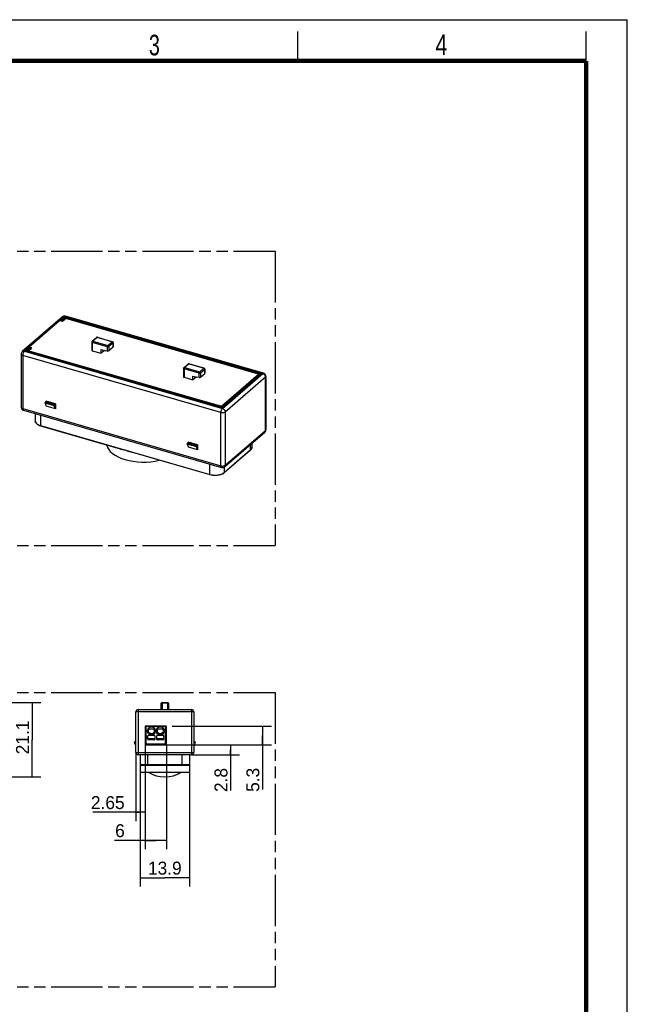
# Model space of a CAD drawing. Header units: millimetres. Extents: x 0 to 210, y 0 to 297.
# Tile 3 of 3: x 107 to 210, y 130 to 297. Entities that reach past the tile are written whole.
import ezdxf
from ezdxf.enums import TextEntityAlignment as Align

# ---------------------------------------------------------------- set-up
doc = ezdxf.new("R2010")
doc.units = ezdxf.units.MM
doc.header["$LTSCALE"] = 19.36
doc.linetypes.add('PHANTOM', pattern=[0.8, 0.45, -0.05, 0.1, -0.05, 0.1, -0.05])
doc.layers.get('0').update_dxf_attribs({"linetype": 'CONTINUOUS'})
doc.layers.add('DEFAULT_3', color=7, linetype='PHANTOM')
doc.layers.add('Z_DIM_2D', color=7, linetype='CONTINUOUS')
doc.styles.add('TEXTSTYLE_2', font='txt', dxfattribs={"width": 0.75})
doc.styles.add('TEXTSTYLE_3', font='tridonic-metric-print-light.otf')
doc.dimstyles.new('DIMSTYLE_1', dxfattribs={"dimtxt": 2.2, "dimasz": 3.5, "dimexe": 1.5, "dimexo": 0, "dimgap": 0.55, "dimtad": 1, "dimlfac": 1.666667, "dimdsep": 46, "dimtxsty": 'TEXTSTYLE_3', "dimcen": 0.09, "dimclrt": 5, "dimazin": 2, "dimtp": 0.1, "dimtm": 0.1, "dimtfac": 1, "dimtofl": 0, "dimtmove": 0, "dimatfit": 3, "dimfxl": 0, "dimtolj": 1, "dimarcsym": 0})
doc.dimstyles.new('DIMSTYLE_2', dxfattribs={"dimtxt": 2.2, "dimasz": 3.5, "dimexe": 1.5, "dimexo": 0, "dimgap": 0.55, "dimtad": 1, "dimdec": 1, "dimlfac": 1.666667, "dimdsep": 46, "dimtxsty": 'TEXTSTYLE_3', "dimcen": 0.09, "dimclrt": 5, "dimadec": 1, "dimazin": 2, "dimtp": 0.1, "dimtm": 0.1, "dimtfac": 1, "dimtdec": 1, "dimtofl": 0, "dimtmove": 0, "dimatfit": 3, "dimfxl": 0, "dimtolj": 1, "dimarcsym": 0})
doc.dimstyles.new('DIMSTYLE_3', dxfattribs={"dimtxt": 2.2, "dimasz": 3.5, "dimexe": 1.5, "dimexo": 0, "dimgap": 0.55, "dimtad": 1, "dimlfac": 1.666667, "dimdsep": 46, "dimtxsty": 'TEXTSTYLE_3', "dimcen": 0.09, "dimclrt": 5, "dimazin": 2, "dimtp": 0.2, "dimtm": 0.2, "dimtfac": 1, "dimtofl": 0, "dimtmove": 0, "dimatfit": 3, "dimfxl": 0, "dimtolj": 1, "dimarcsym": 0})
doc.dimstyles.new('DIMSTYLE_4', dxfattribs={"dimtxt": 2.2, "dimasz": 3.5, "dimexe": 1.5, "dimexo": 0, "dimgap": 0.55, "dimtad": 1, "dimdec": 1, "dimlfac": 1.666667, "dimdsep": 46, "dimtxsty": 'TEXTSTYLE_3', "dimcen": 0.09, "dimclrt": 5, "dimadec": 1, "dimazin": 2, "dimtp": 0.2, "dimtm": 0.2, "dimtfac": 1, "dimtdec": 1, "dimtofl": 0, "dimtmove": 0, "dimatfit": 3, "dimfxl": 0, "dimtolj": 1, "dimarcsym": 0})

# ---------------------------------------------------------------- blocks, each defined once
blk = doc.blocks.new('*D1')
at = {"layer": 'Z_DIM_2D', "color": 2, "linetype": 'Continuous', "transparency": 16777216}
for p, q in [((131.66, 173.79), (144.08, 173.79)), ((142.58, 173.79), (142.58, 172.95)), ((142.58, 172.11), (142.58, 172.95)), ((142.58, 172.95), (142.58, 166.06)), ((135.95, 172.11), (144.08, 172.11))]:
    blk.add_line(p, q, dxfattribs=at)
at = {"layer": 'Z_DIM_2D', "color": 5, "linetype": 'Continuous', "transparency": 16777216, "style": 'TEXTSTYLE_3'}
blk.add_text('2.8', height=2.2, rotation=90, dxfattribs=at).set_placement((142.03, 169.86), align=Align.RIGHT)
blk = doc.blocks.new('_NONE')
blk = doc.blocks.new('*D2')
at = {"layer": 'Z_DIM_2D', "color": 2, "linetype": 'Continuous', "transparency": 16777216}
for p, q in [((132.64, 176.98), (149.5, 176.98)), ((148, 176.98), (148, 175.39)), ((148, 173.79), (148, 175.39)), ((148, 175.39), (148, 166.23)), ((131.66, 173.79), (149.5, 173.79))]:
    blk.add_line(p, q, dxfattribs=at)
at = {"layer": 'Z_DIM_2D', "color": 5, "linetype": 'Continuous', "transparency": 16777216, "style": 'TEXTSTYLE_3'}
blk.add_text('5.3', height=2.2, rotation=90, dxfattribs=at).set_placement((147.45, 169.89), align=Align.RIGHT)
blk = doc.blocks.new('*D3')
at = {"layer": 'Z_DIM_2D', "color": 2, "linetype": 'Continuous', "transparency": 16777216}
for p, q in [((126.47, 172.47), (126.47, 160.83)), ((128.06, 173.79), (128.06, 160.83)), ((127.27, 162.33), (119.17, 162.33)), ((126.47, 162.33), (127.27, 162.33)), ((128.06, 162.33), (127.27, 162.33))]:
    blk.add_line(p, q, dxfattribs=at)
at = {"layer": 'Z_DIM_2D', "color": 5, "linetype": 'Continuous', "transparency": 16777216, "style": 'TEXTSTYLE_3'}
blk.add_text('2.65', height=2.2, dxfattribs=at).set_placement((124.55, 162.88), align=Align.RIGHT)
blk = doc.blocks.new('*D4')
at = {"layer": 'Z_DIM_2D', "color": 2, "linetype": 'Continuous', "transparency": 16777216}
for p, q in [((128.06, 173.79), (128.06, 156.06)), ((131.66, 173.79), (131.66, 156.06)), ((129.86, 157.56), (122.86, 157.56)), ((128.06, 157.56), (129.86, 157.56)), ((131.66, 157.56), (129.86, 157.56))]:
    blk.add_line(p, q, dxfattribs=at)
at = {"layer": 'Z_DIM_2D', "color": 5, "linetype": 'Continuous', "transparency": 16777216, "style": 'TEXTSTYLE_3'}
blk.add_text('6', height=2.2, dxfattribs=at).set_placement((124.58, 158.11), align=Align.RIGHT)
blk = doc.blocks.new('*D5')
at = {"layer": 'Z_DIM_2D', "color": 2, "linetype": 'Continuous', "transparency": 16777216}
for p, q in [((127.22, 170.43), (127.22, 149.7)), ((135.56, 170.43), (135.56, 149.7)), ((127.22, 151.2), (131.39, 151.2)), ((135.56, 151.2), (131.39, 151.2))]:
    blk.add_line(p, q, dxfattribs=at)
at = {"layer": 'Z_DIM_2D', "color": 5, "linetype": 'Continuous', "transparency": 16777216, "style": 'TEXTSTYLE_3'}
blk.add_text('13.9', height=2.2, dxfattribs=at).set_placement((131.39, 151.75), align=Align.CENTER)
blk = doc.blocks.new('*D7')
at = {"layer": 'Z_DIM_2D', "color": 2, "linetype": 'Continuous', "transparency": 16777216}
for p, q in [((91.14, 180.99), (110.34, 180.99)), ((108.84, 180.99), (108.84, 174.66)), ((108.84, 168.34), (108.84, 174.66)), ((83.07, 168.34), (110.34, 168.34))]:
    blk.add_line(p, q, dxfattribs=at)
at = {"layer": 'Z_DIM_2D', "color": 5, "linetype": 'Continuous', "transparency": 16777216, "style": 'TEXTSTYLE_3'}
blk.add_text('21.1', height=2.2, rotation=90, dxfattribs=at).set_placement((108.29, 175.05), align=Align.CENTER)

msp = doc.modelspace()

# ---------------------------------------------------------------- linework, layer by layer
at = {"color": 2, "linetype": 'Continuous'}
for p, q in [((0, 297), (210, 297)), ((210, 0), (210, 297)), ((154, 290), (154, 295)), ((203, 290), (203, 295))]:
    msp.add_line(p, q, dxfattribs=at)
at = {"color": 7, "linetype": 'Continuous'}
for p, q in [((114.0085, 246.5246), (107.1685, 240.601)), ((114.4418, 246.1954), (113.9484, 245.7681)), ((113.9988, 245.7536), (114.4038, 246.1043)), ((114.4886, 246.2524), (114.4825, 246.2902)), ((114.4912, 246.2254), (114.4886, 246.2524)), ((148.1828, 236.9152), (114.5118, 246.6352)), ((147.3453, 236.7823), (114.6096, 246.2323)), ((114.0196, 245.7475), (113.7079, 245.8375)), ((119.0378, 242.3745), (119.7578, 242.998)), ((119.9256, 243.0349), (122.4977, 242.2924)), ((108.6818, 241.2071), (108.1418, 240.7394)), ((108.2477, 240.773), (108.6438, 241.116)), ((108.4879, 241.3169), (108.7996, 241.2269)), ((118.9756, 242.2384), (118.9756, 240.8355)), ((120.5855, 240.3188), (120.5855, 240.9423)), ((120.5855, 240.9423), (121.248, 240.751)), ((121.8836, 240.7677), (122.6036, 241.3912)), ((122.5149, 242.2865), (122.4976, 242.2924)), ((122.6277, 242.1194), (122.6256, 242.1469)), ((122.6277, 242.1195), (122.6277, 241.4326)), ((106.982, 240.1928), (106.982, 231.1515)), ((141.0923, 231.1049), (107.9026, 240.6859)), ((108.0931, 240.6718), (108.0831, 240.6338)), ((119.0656, 240.7575), (120.5855, 240.3188)), ((121.1255, 240.7864), (120.5855, 240.3188)), ((121.6377, 240.7073), (121.248, 240.751)), ((134.5641, 237.7384), (134.5641, 236.3355)), ((134.6263, 237.8745), (135.3463, 238.498)), ((135.514, 238.5349), (138.0861, 237.7924)), ((138.1033, 237.7865), (138.086, 237.7924)), ((138.2162, 237.6194), (138.2141, 237.6469)), ((138.2162, 237.6195), (138.2162, 236.9326)), ((134.6541, 236.2575), (136.174, 235.8188)), ((136.174, 236.4423), (136.8365, 236.251)), ((136.174, 235.8188), (136.174, 236.4423)), ((136.714, 236.2864), (136.174, 235.8188)), ((137.2262, 236.2073), (136.8365, 236.251)), ((137.4721, 236.2677), (138.1921, 236.8912)), ((147.6021, 236.753), (141.0871, 231.1109)), ((147.4513, 236.5643), (141.1513, 231.1084)), ((147.3625, 236.7763), (147.3453, 236.7823)), ((148.5731, 236.3964), (148.5731, 227.3551)), ((106.9997, 231.0141), (107.0393, 230.9093)), ((111.047, 231.8417), (111.047, 231.9135)), ((111.047, 231.8417), (111.227, 231.329)), ((112.6059, 231.3917), (111.047, 231.8417)), ((111.1145, 232.0889), (111.227, 232.1863)), ((112.7859, 231.7363), (111.227, 232.1863)), ((112.7859, 230.879), (111.227, 231.329)), ((112.6059, 231.3917), (112.6059, 231.4635)), ((112.7859, 230.879), (112.6059, 231.3917)), ((112.6734, 231.6389), (112.7859, 231.7363)), ((112.7859, 231.7363), (112.7859, 230.879)), ((141.1135, 231.0849), (141.1272, 231.0634)), ((107.3722, 230.6326), (141.0433, 220.9126)), ((109.3697, 230.056), (109.3697, 228.8254)), ((110.3097, 227.951), (110.1045, 228.0204)), ((123.8285, 224.0485), (110.3097, 227.951)), ((141.5466, 221.0233), (148.3866, 226.9469)), ((148.5644, 227.2589), (148.5731, 227.3551)), ((135.2091, 224.8667), (135.2091, 224.9385)), ((136.768, 224.4167), (135.2091, 224.8667)), ((135.2091, 224.8667), (135.3891, 224.354)), ((135.2766, 225.1139), (135.3891, 225.2113)), ((136.948, 224.7613), (135.3891, 225.2113)), ((136.948, 223.904), (135.3891, 224.354)), ((136.768, 224.4167), (136.768, 224.4885)), ((136.948, 223.904), (136.768, 224.4167)), ((136.8355, 224.6639), (136.948, 224.7613)), ((136.948, 224.7613), (136.948, 223.904)), ((146.1854, 225.0406), (146.1854, 224.381)), ((139.0704, 219.6485), (125.5517, 223.551)), ((145.9062, 223.84), (141.4512, 219.9818)), ((145.9939, 223.9254), (145.9062, 223.84)), ((130.7941, 179.7892), (130.7941, 180.8692)), ((130.9141, 180.9892), (131.8741, 180.9892)), ((131.9941, 180.8692), (131.9941, 179.7892)), ((126.4741, 172.4692), (126.4741, 179.4292)), ((126.8341, 179.7892), (135.9541, 179.7892)), ((136.3141, 179.4292), (136.3141, 172.4692)), ((128.0641, 176.9692), (128.0641, 173.7892)), ((131.6641, 176.9692), (128.0641, 176.9692)), ((128.0945, 176.9683), (128.2141, 174.8952)), ((128.2141, 174.0892), (128.2141, 176.9092)), ((131.5141, 176.9092), (128.2141, 176.9092)), ((128.2441, 176.9092), (128.2441, 176.9692)), ((128.4541, 175.9668), (128.4541, 176.3517)), ((128.6341, 175.9668), (128.6341, 176.3517)), ((128.7347, 176.4892), (129.4936, 176.4892)), ((128.9641, 176.9092), (128.9641, 176.9692)), ((129.5941, 176.3517), (129.5941, 175.9668)), ((129.7441, 176.9092), (129.7441, 176.9692)), ((129.7741, 176.3517), (129.7741, 175.9668)), ((129.9541, 175.9668), (129.9541, 176.3517)), ((130.1341, 175.9668), (130.1341, 176.3517)), ((130.2347, 176.4892), (130.9936, 176.4892)), ((130.4641, 176.9092), (130.4641, 176.9692)), ((131.0941, 176.3517), (131.0941, 175.9668)), ((131.1673, 176.9092), (131.1549, 176.9715)), ((131.2741, 176.3517), (131.2741, 175.9668)), ((131.6334, 176.9715), (131.5141, 176.3752)), ((131.5141, 174.0892), (131.5141, 176.9092)), ((131.5981, 176.7952), (131.5141, 176.7952)), ((131.6641, 173.7892), (131.6641, 176.9692)), ((126.2341, 174.2392), (126.2341, 174.1839)), ((126.4741, 173.6692), (126.2341, 174.1839)), ((126.4741, 174.3292), (126.3241, 174.3292)), ((128.5141, 174.7267), (128.5141, 175.3492)), ((129.6541, 175.4092), (128.5741, 175.4092)), ((129.6541, 174.8092), (128.5741, 174.8092)), ((129.6541, 174.6646), (128.5741, 174.6646)), ((129.7141, 175.3492), (129.7141, 174.7267)), ((130.0141, 174.7267), (130.0141, 175.3492)), ((131.1541, 175.4092), (130.0741, 175.4092)), ((131.1541, 174.8092), (130.0741, 174.8092)), ((131.1541, 174.6646), (130.0741, 174.6646)), ((131.2141, 174.7267), (131.2141, 175.3492)), ((136.4641, 174.3292), (136.3141, 174.3292)), ((136.5541, 174.1839), (136.3141, 173.6692)), ((136.5541, 174.1839), (136.5541, 174.2392)), ((128.0641, 173.7892), (131.6641, 173.7892)), ((128.268, 173.9613), (128.2779, 173.7892)), ((131.3341, 173.9092), (128.3941, 173.9092)), ((135.9541, 172.1092), (126.8341, 172.1092)), ((127.2241, 172.1092), (127.2241, 169.1692)), ((135.5641, 172.1092), (135.5641, 169.1692)), ((127.2244, 169.1692), (135.5639, 169.1692)), ((135.4441, 170.3092), (127.3441, 170.3092))]:
    msp.add_line(p, q, dxfattribs=at)
at = {"color": 9, "linetype": 'Continuous'}
for p, q in [((114.362, 246.584), (107.522, 240.6604)), ((113.7079, 245.8375), (114.4279, 246.4611)), ((114.5596, 246.2152), (114.0196, 245.7475)), ((148.0331, 236.864), (114.362, 246.584)), ((114.4279, 246.4611), (147.7872, 236.8311)), ((114.5118, 246.6352), (114.5117, 246.6352)), ((114.5828, 246.23), (114.5596, 246.2152)), ((147.2954, 236.7652), (114.5596, 246.2152)), ((114.6045, 246.2333), (114.5828, 246.23)), ((119.8756, 243.0178), (119.1556, 242.3943)), ((122.4477, 242.2753), (119.8756, 243.0178)), ((107.7679, 240.6934), (108.4879, 241.3169)), ((108.7996, 241.2269), (108.2596, 240.7592)), ((119.0659, 242.1728), (119.0656, 242.1605)), ((119.0656, 242.1605), (119.0656, 240.7575)), ((121.6377, 241.418), (119.0656, 242.1605)), ((119.0831, 242.2679), (119.0751, 242.2384)), ((119.0935, 242.2973), (119.0831, 242.2679)), ((119.1556, 242.3943), (121.7277, 241.6518)), ((121.6377, 240.7073), (121.6377, 241.418)), ((121.7277, 241.6518), (122.4477, 242.2753)), ((122.6036, 242.0745), (121.8836, 241.4509)), ((121.8836, 241.4509), (121.8836, 240.7677)), ((122.4795, 242.2629), (122.4477, 242.2753)), ((122.4976, 242.2924), (122.4976, 242.2924)), ((122.5921, 242.1365), (122.5872, 242.1489)), ((122.6036, 241.3912), (122.6036, 242.0745)), ((122.6277, 242.1195), (122.6277, 242.1194)), ((106.982, 240.1927), (106.982, 240.1928)), ((107.1685, 240.601), (107.1686, 240.601)), ((107.252, 239.9589), (107.252, 230.9176)), ((140.9231, 230.2389), (107.252, 239.9589)), ((107.522, 240.6604), (141.1931, 230.9404)), ((141.1272, 231.0634), (107.7679, 240.6934)), ((108.1871, 240.6329), (108.1791, 240.6034)), ((108.1975, 240.6622), (108.1871, 240.6329)), ((108.2596, 240.7592), (140.9954, 231.3092)), ((134.6544, 237.6728), (134.6541, 237.6605)), ((137.2262, 236.918), (134.6541, 237.6605)), ((134.6541, 237.6605), (134.6541, 236.2575)), ((134.6716, 237.7679), (134.6636, 237.7384)), ((134.6819, 237.7973), (134.6716, 237.7679)), ((135.4641, 238.5178), (134.7441, 237.8943)), ((134.7441, 237.8943), (137.3162, 237.1518)), ((138.0362, 237.7753), (135.4641, 238.5178)), ((137.3162, 237.1518), (138.0362, 237.7753)), ((138.1921, 237.5745), (137.4721, 236.9509)), ((138.068, 237.7629), (138.0362, 237.7753)), ((138.086, 237.7924), (138.0861, 237.7924)), ((138.1806, 237.6365), (138.1756, 237.6489)), ((138.1921, 236.8912), (138.1921, 237.5745)), ((138.2162, 237.6195), (138.2162, 237.6194)), ((137.2262, 236.2073), (137.2262, 236.918)), ((137.4721, 236.9509), (137.4721, 236.2677)), ((140.9954, 231.3092), (147.2954, 236.7652)), ((147.7872, 236.8311), (141.1272, 231.0634)), ((141.1931, 230.9404), (148.0331, 236.864)), ((148.5007, 236.2614), (141.6607, 230.3378)), ((147.2954, 236.7652), (147.3185, 236.78)), ((147.3272, 236.7528), (147.2954, 236.7652)), ((147.3453, 236.7823), (147.3453, 236.7823)), ((147.4398, 236.6264), (147.4348, 236.6388)), ((147.4433, 236.6156), (147.4398, 236.6264)), ((147.491, 236.6568), (147.4653, 236.6642)), ((148.5007, 227.2201), (148.5007, 236.2614)), ((148.5731, 236.3964), (148.5731, 236.3963)), ((107.252, 230.9176), (140.9231, 221.1976)), ((112.6059, 231.4635), (111.047, 231.9135)), ((111.1145, 232.0889), (112.6734, 231.6389)), ((110.2697, 229.7962), (110.2697, 228.046)), ((140.9231, 221.1976), (140.9231, 230.2389)), ((141.6607, 230.3378), (141.6607, 221.2965)), ((109.3697, 228.8254), (109.3795, 228.7313)), ((110.2697, 228.046), (139.0304, 219.7435)), ((141.6607, 221.2965), (148.5007, 227.2201)), ((136.768, 224.4885), (135.2091, 224.9385)), ((135.2766, 225.1139), (136.8355, 224.6639)), ((145.9442, 223.931), (145.9442, 224.8317)), ((141.4892, 220.0729), (145.9442, 223.931)), ((139.0304, 219.7435), (139.0304, 221.4937)), ((141.4892, 220.9806), (141.4892, 220.0729)), ((141.3292, 219.9565), (141.4892, 220.0729)), ((131.9941, 180.8692), (130.7941, 180.8692)), ((130.9141, 180.9892), (130.9141, 179.7892)), ((131.8741, 179.7892), (131.8741, 180.9892)), ((136.3141, 179.4292), (126.4741, 179.4292)), ((126.8341, 179.7892), (126.8341, 172.1092)), ((135.9541, 172.1092), (135.9541, 179.7892)), ((128.6341, 176.3517), (128.4541, 176.3517)), ((128.4541, 175.9668), (128.6341, 175.9668)), ((128.5541, 176.5753), (128.6741, 176.4412)), ((128.6741, 175.8773), (128.5541, 175.7431)), ((129.5541, 176.4412), (129.6741, 176.5753)), ((129.6741, 175.7431), (129.5541, 175.8773)), ((129.7741, 176.3517), (129.5941, 176.3517)), ((129.5941, 175.9668), (129.7741, 175.9668)), ((130.1341, 176.3517), (129.9541, 176.3517)), ((129.9541, 175.9668), (130.1341, 175.9668)), ((130.0541, 176.5753), (130.1741, 176.4412)), ((130.1741, 175.8773), (130.0541, 175.7431)), ((131.0541, 176.4412), (131.1741, 176.5753)), ((131.1741, 175.7431), (131.0541, 175.8773)), ((131.2741, 176.3517), (131.0941, 176.3517)), ((131.0941, 175.9668), (131.2741, 175.9668)), ((128.5741, 174.8092), (128.5741, 174.6646)), ((129.6541, 174.6646), (129.6541, 174.8092)), ((130.0741, 174.8092), (130.0741, 174.6646)), ((131.1541, 174.6646), (131.1541, 174.8092)), ((126.4741, 172.4692), (136.3141, 172.4692)), ((128.4241, 172.1092), (128.4241, 170.3092)), ((134.3641, 170.3092), (134.3641, 172.1092)), ((127.2241, 170.4292), (135.5641, 170.4292))]:
    msp.add_line(p, q, dxfattribs=at)
at = {"color": 7, "linetype": 'Continuous', "const_width": 0.7}
for points in [[(7, 290), (203, 290)], [(203, 7), (203, 290)]]:
    msp.add_lwpolyline(points, dxfattribs=at)
at = {"color": 7, "linetype": 'Continuous'}
for points in [[(114.2853, 246.6509), (114.175, 246.623), (114.0726, 246.5723), (114.0083, 246.5245)], [(114.5118, 246.6352), (114.3987, 246.6551), (114.2853, 246.6509)], [(114.4825, 246.2902), (114.4745, 246.3283), (114.4647, 246.3657), (114.4534, 246.4011), (114.4415, 246.4333), (114.4279, 246.4611)], [(114.4884, 246.2246), (114.4477, 246.2003), (114.4419, 246.1954)], [(114.6095, 246.2323), (114.5813, 246.238), (114.534, 246.2375), (114.4884, 246.2246)], [(119.8044, 243.0273), (119.7637, 243.0029), (119.7579, 242.9981)], [(119.9255, 243.0349), (119.8973, 243.0406), (119.85, 243.0401), (119.8044, 243.0273)], [(108.5661, 241.2733), (108.5297, 241.2987), (108.4879, 241.3169)], [(108.6351, 241.1666), (108.6227, 241.2003), (108.598, 241.2393), (108.5661, 241.2733)], [(108.7996, 241.2269), (108.7578, 241.2329), (108.7214, 241.2284), (108.6896, 241.2129), (108.6818, 241.2068)], [(118.9891, 242.3068), (118.9771, 242.2611), (118.9756, 242.2384)], [(119.0379, 242.3745), (119.0126, 242.3477), (118.9891, 242.3068)], [(122.5885, 242.2316), (122.5553, 242.2638), (122.5149, 242.2865)], [(122.6256, 242.1469), (122.6126, 242.1917), (122.5885, 242.2316)], [(107.1686, 240.601), (107.1496, 240.5838), (107.0763, 240.4977), (107.0224, 240.3978), (106.9906, 240.2889), (106.982, 240.1927)], [(107.9044, 240.6854), (107.8633, 240.6939), (107.8172, 240.697), (107.7679, 240.6934)], [(108.1419, 240.7395), (108.1166, 240.7126), (108.0931, 240.6718)], [(118.9756, 240.8354), (118.982, 240.8122), (118.9996, 240.7906), (119.0273, 240.7726), (119.0656, 240.7575)], [(134.5776, 237.8068), (134.5655, 237.7611), (134.5641, 237.7384)], [(134.6263, 237.8745), (134.601, 237.8477), (134.5776, 237.8068)], [(135.3929, 238.5273), (135.3521, 238.5029), (135.3463, 238.4981)], [(135.514, 238.5349), (135.4857, 238.5406), (135.4385, 238.5401), (135.3929, 238.5273)], [(138.177, 237.7316), (138.1437, 237.7638), (138.1033, 237.7865)], [(138.2141, 237.6469), (138.2011, 237.6917), (138.177, 237.7316)], [(134.5641, 236.3354), (134.5704, 236.3122), (134.588, 236.2906), (134.6158, 236.2726), (134.6541, 236.2575)], [(147.4362, 236.7214), (147.4029, 236.7537), (147.3625, 236.7763)], [(147.4722, 236.6405), (147.4603, 236.6816), (147.4362, 236.7214)], [(147.6014, 236.7524), (147.6131, 236.762), (147.6497, 236.786), (147.6917, 236.8061), (147.7378, 236.8211), (147.7872, 236.8311)], [(148.5731, 236.3963), (148.5724, 236.4227), (148.5553, 236.5337), (148.5157, 236.6386), (148.4555, 236.7327), (148.3774, 236.8123), (148.2851, 236.874), (148.1828, 236.9152)], [(106.982, 231.1515), (106.9826, 231.1251), (106.9997, 231.0141)], [(107.0393, 230.9093), (107.0995, 230.8151), (107.1776, 230.7355), (107.27, 230.6739), (107.3722, 230.6326)], [(111.1145, 232.0889), (111.0964, 232.0687), (111.0807, 232.0438), (111.0669, 232.0133), (111.0562, 231.9801), (111.0497, 231.9472), (111.047, 231.9135)], [(112.6059, 231.4635), (112.6085, 231.4972), (112.615, 231.5301), (112.6257, 231.5633), (112.6395, 231.5938), (112.6553, 231.6187), (112.6734, 231.6389)], [(141.0906, 231.1054), (141.1016, 231.0989), (141.1135, 231.0849)], [(110.1045, 228.0204), (109.9177, 228.1049), (109.7512, 228.205), (109.6122, 228.3175), (109.5043, 228.4391), (109.4281, 228.5671), (109.3839, 228.6966), (109.3697, 228.8254)], [(148.3865, 226.9468), (148.4054, 226.964), (148.4787, 227.0501)], [(148.4787, 227.0501), (148.5326, 227.15), (148.5644, 227.2589)], [(121.5453, 224.7076), (121.6494, 224.3398), (121.8434, 223.9777), (122.1225, 223.6299), (122.4854, 223.2998), (122.9246, 222.9932), (123.4352, 222.7158), (124.0078, 222.4707), (124.6345, 222.2627), (125.3059, 222.0935), (126.0138, 221.9661), (126.7473, 221.8817), (127.4969, 221.8424), (128.2508, 221.8479), (128.9968, 221.899), (129.7268, 221.9947), (130.4328, 222.1351), (130.4449, 222.1385)], [(135.2766, 225.1139), (135.2586, 225.0937), (135.2428, 225.0688), (135.229, 225.0383), (135.2183, 225.0051), (135.2118, 224.9722), (135.2091, 224.9385)], [(136.768, 224.4885), (136.7706, 224.5222), (136.7771, 224.5551), (136.7878, 224.5883), (136.8016, 224.6188), (136.8174, 224.6437), (136.8355, 224.6639)], [(146.1854, 224.381), (146.1782, 224.2894), (146.156, 224.1968), (146.1183, 224.1047)], [(123.8265, 224.0487), (123.9917, 224.0056), (124.2032, 223.9608), (124.422, 223.9237), (124.65, 223.8947)], [(124.65, 223.8947), (124.8834, 223.7905), (125.1188, 223.6966), (125.3578, 223.6112), (125.5535, 223.5501)], [(146.1183, 224.1047), (146.0644, 224.0139), (145.9939, 223.9254)], [(141.0433, 220.9126), (141.1564, 220.8927), (141.2698, 220.8969), (141.3801, 220.9249), (141.4824, 220.9755), (141.5467, 221.0234)], [(141.4512, 219.9818), (141.2831, 219.8595), (141.0855, 219.7556), (140.8634, 219.6708), (140.6221, 219.6058), (140.3674, 219.5613), (140.1043, 219.5373), (139.8377, 219.5342), (139.5731, 219.5518), (139.3154, 219.59), (139.0704, 219.6485)]]:
    msp.add_lwpolyline(points, dxfattribs=at)
at = {"color": 9, "linetype": 'Continuous'}
for points in [[(114.1021, 246.5802), (114.0312, 246.5424), (114.0085, 246.5246)], [(114.362, 246.584), (114.2709, 246.6014), (114.1831, 246.6001), (114.1021, 246.5802)], [(114.5117, 246.6352), (114.4651, 246.6379), (114.4145, 246.6206), (114.362, 246.584)], [(114.5596, 246.2152), (114.5195, 246.2215), (114.4819, 246.2169), (114.4494, 246.2014), (114.4419, 246.1954)], [(119.8756, 243.0178), (119.8355, 243.0242), (119.7979, 243.0195), (119.7654, 243.004), (119.7579, 242.9981)], [(119.9205, 243.0359), (119.8988, 243.0326), (119.8756, 243.0178)], [(118.9818, 242.2151), (118.9772, 242.2267), (118.9756, 242.2384)], [(119.0656, 242.1605), (119.0461, 242.167), (119.0284, 242.1747), (119.0129, 242.1836), (118.9998, 242.1934), (118.9894, 242.2039), (118.9818, 242.2151)], [(119.0379, 242.3745), (119.0454, 242.3805), (119.0779, 242.396), (119.1155, 242.4006), (119.1556, 242.3943)], [(119.0751, 242.2384), (119.0723, 242.225), (119.0699, 242.2116), (119.068, 242.1984), (119.0667, 242.1854), (119.0659, 242.1728)], [(119.1556, 242.3943), (119.1373, 242.3751), (119.1205, 242.3515), (119.1059, 242.3253), (119.0935, 242.2973)], [(121.6377, 241.418), (121.638, 241.4303), (121.6388, 241.4429), (121.6401, 241.4559), (121.642, 241.4691), (121.6444, 241.4825), (121.6472, 241.4959)], [(121.8836, 241.4509), (121.8628, 241.4364), (121.8369, 241.4243), (121.807, 241.4151), (121.7743, 241.409), (121.7398, 241.4061), (121.7047, 241.4067), (121.6702, 241.4106), (121.6377, 241.418)], [(121.6472, 241.4959), (121.6552, 241.5254), (121.6656, 241.5548), (121.678, 241.5828), (121.6926, 241.6091), (121.7094, 241.6326), (121.7277, 241.6518)], [(121.7277, 241.6518), (121.7595, 241.6394), (121.7885, 241.6219), (121.8138, 241.601), (121.8354, 241.5776), (121.8533, 241.552), (121.8672, 241.5254)], [(121.8672, 241.5254), (121.8721, 241.513), (121.8762, 241.5005), (121.8794, 241.488), (121.8818, 241.4755), (121.8831, 241.4631), (121.8836, 241.4509)], [(122.4477, 242.2753), (122.4709, 242.2901), (122.4926, 242.2934), (122.4976, 242.2924)], [(122.5554, 242.2011), (122.5338, 242.2246), (122.5085, 242.2454), (122.4795, 242.2629)], [(122.5872, 242.1489), (122.5733, 242.1755), (122.5554, 242.2011)], [(122.6036, 242.0745), (122.6031, 242.0866), (122.6018, 242.099), (122.5994, 242.1115), (122.5962, 242.124), (122.5921, 242.1365)], [(122.6277, 242.1194), (122.6262, 242.1077), (122.6216, 242.0961), (122.614, 242.085), (122.6036, 242.0745)], [(107.0004, 240.1229), (106.9866, 240.1576), (106.982, 240.1927)], [(107.252, 239.9589), (107.1934, 239.9785), (107.1403, 240.0017), (107.0938, 240.0283), (107.0545, 240.0576), (107.0232, 240.0894), (107.0004, 240.1229)], [(107.1686, 240.601), (107.1914, 240.619), (107.2625, 240.6567), (107.3434, 240.6765), (107.431, 240.6777), (107.522, 240.6604)], [(107.2805, 240.1928), (107.2723, 240.1546), (107.2653, 240.1158), (107.2597, 240.0765), (107.2555, 240.0371), (107.2529, 239.9978), (107.252, 239.9589)], [(107.522, 240.6604), (107.4664, 240.6022), (107.4157, 240.5307), (107.3719, 240.4515), (107.3347, 240.3674), (107.304, 240.2799), (107.2805, 240.1928)], [(108.1419, 240.7395), (108.1494, 240.7454), (108.182, 240.7609), (108.2195, 240.7656), (108.2596, 240.7592)], [(108.2596, 240.7592), (108.2413, 240.7401), (108.2245, 240.7165), (108.2099, 240.6903), (108.1975, 240.6622)], [(134.5702, 237.7151), (134.5656, 237.7267), (134.5641, 237.7384)], [(134.6541, 237.6605), (134.6346, 237.667), (134.6169, 237.6747), (134.6014, 237.6836), (134.5883, 237.6934), (134.5778, 237.7039), (134.5702, 237.7151)], [(134.6263, 237.8745), (134.6339, 237.8805), (134.6664, 237.896), (134.704, 237.9006), (134.7441, 237.8943)], [(134.6636, 237.7384), (134.6607, 237.725), (134.6584, 237.7116), (134.6565, 237.6984), (134.6552, 237.6854), (134.6544, 237.6728)], [(134.7441, 237.8943), (134.7257, 237.8751), (134.709, 237.8515), (134.6944, 237.8253), (134.6819, 237.7973)], [(135.4641, 238.5178), (135.424, 238.5242), (135.3864, 238.5195), (135.3539, 238.504), (135.3463, 238.4981)], [(135.5089, 238.5359), (135.4872, 238.5326), (135.4641, 238.5178)], [(138.0362, 237.7753), (138.0593, 237.7901), (138.081, 237.7934), (138.086, 237.7924)], [(138.1438, 237.7011), (138.1223, 237.7246), (138.097, 237.7454), (138.068, 237.7629)], [(138.1756, 237.6489), (138.1618, 237.6755), (138.1438, 237.7011)], [(138.1921, 237.5745), (138.1916, 237.5866), (138.1902, 237.599), (138.1879, 237.6115), (138.1847, 237.624), (138.1806, 237.6365)], [(138.2162, 237.6194), (138.2146, 237.6077), (138.21, 237.5961), (138.2025, 237.585), (138.1921, 237.5745)], [(137.2262, 236.918), (137.2265, 236.9303), (137.2273, 236.9429), (137.2286, 236.9559), (137.2305, 236.9691), (137.2328, 236.9825), (137.2357, 236.9959)], [(137.4721, 236.9509), (137.4512, 236.9364), (137.4253, 236.9243), (137.3955, 236.9151), (137.3627, 236.909), (137.3283, 236.9061), (137.2932, 236.9067), (137.2587, 236.9106), (137.2262, 236.918)], [(137.2357, 236.9959), (137.2437, 237.0254), (137.254, 237.0548), (137.2665, 237.0828), (137.2811, 237.1091), (137.2978, 237.1326), (137.3162, 237.1518)], [(137.3162, 237.1518), (137.348, 237.1394), (137.377, 237.1219), (137.4023, 237.101), (137.4239, 237.0776), (137.4418, 237.052), (137.4556, 237.0254)], [(137.4556, 237.0254), (137.4606, 237.013), (137.4647, 237.0005), (137.4679, 236.988), (137.4702, 236.9755), (137.4716, 236.9631), (137.4721, 236.9509)], [(147.3185, 236.78), (147.3403, 236.7833), (147.3453, 236.7823)], [(147.4031, 236.691), (147.3815, 236.7144), (147.3562, 236.7353), (147.3272, 236.7528)], [(147.4348, 236.6388), (147.421, 236.6654), (147.4031, 236.691)], [(148.0331, 236.864), (148.0857, 236.9006), (148.1363, 236.9179), (148.1828, 236.9152)], [(148.4513, 236.4848), (148.4106, 236.5634), (148.3575, 236.6396), (148.2931, 236.71), (148.2171, 236.7732), (148.1294, 236.8262), (148.0331, 236.864)], [(148.5007, 236.2614), (148.4992, 236.2999), (148.4946, 236.3382), (148.4874, 236.3761), (148.4776, 236.4133), (148.4655, 236.4496), (148.4513, 236.4848)], [(148.5731, 236.3963), (148.5684, 236.361), (148.5546, 236.3264), (148.5319, 236.293), (148.5007, 236.2614)], [(106.982, 231.1515), (106.9866, 231.1163), (107.0004, 231.0816)], [(107.0004, 231.0816), (107.0232, 231.0481), (107.0545, 231.0163), (107.0938, 230.987)], [(107.0938, 230.987), (107.1403, 230.9604), (107.1934, 230.9372), (107.252, 230.9176)], [(107.252, 230.9176), (107.2572, 230.831), (107.2725, 230.7565), (107.2975, 230.6972), (107.3311, 230.6554), (107.3722, 230.6326)], [(140.9149, 231.1534), (140.9229, 231.1829), (140.9332, 231.2123), (140.9457, 231.2403)], [(140.9457, 231.2403), (140.9603, 231.2665), (140.9771, 231.2901), (140.9954, 231.3092)], [(140.9516, 230.4728), (140.9751, 230.56), (141.0058, 230.6474), (141.0429, 230.7315), (141.0868, 230.8106), (141.1374, 230.8822), (141.1931, 230.9404)], [(140.9954, 231.3092), (141.0272, 231.2968), (141.0562, 231.2793)], [(141.0562, 231.2793), (141.0815, 231.2585), (141.1031, 231.235), (141.121, 231.2094), (141.1348, 231.1828)], [(141.1348, 231.1828), (141.1398, 231.1704), (141.1433, 231.1596)], [(141.1931, 230.9404), (141.2894, 230.9026), (141.3771, 230.8496), (141.4531, 230.7864), (141.5175, 230.7159), (141.5706, 230.6397), (141.6113, 230.5612)], [(140.9231, 230.2389), (140.9239, 230.2778), (140.9266, 230.3171), (140.9308, 230.3565), (140.9364, 230.3958), (140.9434, 230.4346), (140.9516, 230.4728)], [(141.6607, 230.3378), (141.6033, 230.2972), (141.5363, 230.2643), (141.4642, 230.2393), (141.3889, 230.2212), (141.3121, 230.2094), (141.2343, 230.2036), (141.156, 230.2034), (141.0775, 230.209), (140.999, 230.2208), (140.9231, 230.2389)], [(141.6113, 230.5612), (141.6255, 230.526), (141.6376, 230.4897), (141.6474, 230.4525), (141.6546, 230.4146), (141.6592, 230.3763), (141.6607, 230.3378)], [(109.3795, 228.7313), (109.431, 228.5925), (109.5253, 228.4593), (109.6601, 228.3352), (109.832, 228.2232), (110.0369, 228.126), (110.2697, 228.046)], [(110.2697, 228.046), (110.2727, 228.0083), (110.2817, 227.9785), (110.296, 227.9586), (110.3097, 227.951)], [(148.3866, 226.9469), (148.4221, 226.9832), (148.4653, 227.0517), (148.4918, 227.1317), (148.5007, 227.2201)], [(148.5007, 227.2201), (148.5319, 227.2517), (148.5546, 227.2851), (148.5684, 227.3197), (148.5731, 227.3551)], [(145.9442, 223.931), (146.0658, 224.0585), (146.146, 224.1939)], [(146.146, 224.1939), (146.1829, 224.3339), (146.1854, 224.381)], [(145.9062, 223.84), (145.9233, 223.8591), (145.9389, 223.8922), (145.9442, 223.931)], [(140.9231, 221.1976), (141.0133, 221.1769), (141.1042, 221.1651), (141.1917, 221.1615), (141.275, 221.1646), (141.3533, 221.1736), (141.4265, 221.188), (141.4945, 221.2075), (141.5569, 221.2319), (141.6131, 221.2618), (141.6607, 221.2965)], [(141.0433, 220.9126), (141.002, 220.9355), (140.9684, 220.9774), (140.9435, 221.0368), (140.9282, 221.1111), (140.9231, 221.1976)], [(141.6607, 221.2965), (141.6517, 221.2079), (141.6251, 221.1279), (141.5819, 221.0594), (141.5467, 221.0234)], [(139.0304, 219.7435), (139.2853, 219.6827), (139.5561, 219.6426), (139.8362, 219.6241), (140.1185, 219.6278), (140.3962, 219.6536), (140.6625, 219.7007), (140.9107, 219.7681), (141.1348, 219.8541), (141.3292, 219.9565)], [(139.0704, 219.6485), (139.0567, 219.6561), (139.0424, 219.676), (139.0334, 219.7058), (139.0304, 219.7435)], [(141.4892, 220.0729), (141.4839, 220.0341), (141.4683, 220.001), (141.4512, 219.9818)]]:
    msp.add_lwpolyline(points, dxfattribs=at)
at = {"color": 7, "linetype": 'Continuous'}
for centre, radius, start, end in [((130.9141, 180.8692), 0.12, 90, 180), ((131.8741, 180.8692), 0.12, 0, 90), ((126.8341, 179.4292), 0.36, 90, 180), ((135.9541, 179.4292), 0.36, 0, 90), ((128.7541, 176.3517), 0.3, 131.810315, 180), ((128.7541, 175.9668), 0.3, 180, 228.189685), ((129.1141, 175.9492), 0.84, 48.189685, 131.810315), ((129.1141, 176.3692), 0.84, 228.189685, 311.810315), ((128.7541, 176.3517), 0.12, 131.810315, 180), ((128.7541, 175.9668), 0.12, 180, 228.189685), ((129.1141, 175.9492), 0.66, 125.096801, 131.810315), ((129.1141, 176.3692), 0.66, 228.189685, 311.810315), ((129.1141, 175.9492), 0.66, 48.189685, 54.903199), ((129.4741, 176.3517), 0.12, 0, 48.189685), ((129.4741, 175.9668), 0.12, 311.810315, 360), ((129.4741, 176.3517), 0.3, 0, 48.189685), ((129.4741, 175.9668), 0.3, 311.810315, 360), ((130.2541, 176.3517), 0.3, 131.810315, 180), ((130.2541, 175.9668), 0.3, 180, 228.189685), ((130.6141, 175.9492), 0.84, 48.189685, 131.810315), ((130.6141, 176.3692), 0.84, 228.189685, 311.810315), ((130.2541, 176.3517), 0.12, 131.810315, 180), ((130.2541, 175.9668), 0.12, 180, 228.189685), ((130.6141, 175.9492), 0.66, 125.096801, 131.810315), ((130.6141, 176.3692), 0.66, 228.189685, 311.810315), ((130.6141, 175.9492), 0.66, 48.189685, 54.903199), ((130.9741, 176.3517), 0.12, 0, 48.189685), ((130.9741, 175.9668), 0.12, 311.810315, 360), ((130.9741, 176.3517), 0.3, 0, 48.189685), ((130.9741, 175.9668), 0.3, 311.810315, 360), ((126.3241, 174.2392), 0.09, 90, 180), ((128.3941, 174.0892), 0.18, 180, 270), ((128.5741, 175.3492), 0.06, 90, 180), ((128.5741, 174.8692), 0.06, 180, 270), ((129.6541, 175.3492), 0.06, 0, 90), ((129.6541, 174.8692), 0.06, 270, 360), ((130.0741, 175.3492), 0.06, 90, 180), ((130.0741, 174.8692), 0.06, 180, 270), ((131.1541, 175.3492), 0.06, 0, 90), ((131.1541, 174.8692), 0.06, 270, 360), ((131.3341, 174.0892), 0.18, 270, 360), ((136.4641, 174.2392), 0.09, 0, 90), ((126.8341, 172.4692), 0.36, 180, 270), ((135.9541, 172.4692), 0.36, 270, 360), ((127.3441, 170.4292), 0.12, 180, 270), ((131.3941, 173.5901), 5.2548, 237.288307, 302.711693), ((135.4441, 170.4292), 0.12, 270, 360)]:
    msp.add_arc(centre, radius, start, end, dxfattribs=at)
for centre, major_axis, ratio, start_param, end_param in [((122.4477, 241.4087), (0.1796, 0.0288), 0.41484605, -0.59005984, -0.06728325), ((121.7277, 240.7852), (0.1796, 0.0288), 0.41484605, -2.16085617, -0.59005984), ((137.3162, 236.2852), (0.1796, 0.0288), 0.41484605, -2.16085617, -0.59005984), ((138.0362, 236.9087), (0.1796, 0.0288), 0.41484605, -0.59005984, -0.06728325), ((128.5741, 174.7267), (0, 0.0621), 0.96592583, 1.57079633, 3.14159265), ((129.6541, 174.7267), (0, 0.0621), 0.96592583, 3.14159265, 4.71238898), ((130.0741, 174.7267), (0, -0.0621), 0.96592583, -1.57079633, 0), ((131.1541, 174.7267), (0, -0.0621), 0.96592583, 0, 1.57079633)]:
    msp.add_ellipse(centre, major_axis=major_axis, ratio=ratio, start_param=start_param, end_param=end_param, dxfattribs=at)
at = {"layer": 'DEFAULT_3', "color": 91, "linetype": 'PHANTOM', "true_color": 0x80ff80}
for p, q in [((50.1286, 257.68), (150.1286, 257.68)), ((150.1286, 257.68), (150.1286, 207.68)), ((50.1286, 207.68), (150.1286, 207.68)), ((50.1286, 182.68), (150.1286, 182.68)), ((150.1286, 182.68), (150.1286, 132.68)), ((50.1286, 132.68), (150.1286, 132.68))]:
    msp.add_line(p, q, dxfattribs=at)

# ---------------------------------------------------------------- texts
at = {"color": 5, "linetype": 'Continuous', "style": 'TEXTSTYLE_2'}
for s, width, p in [('3', 0.714286, (128.6839, 290.9429)), ('4', 0.785714, (177.3831, 290.9911))]:
    msp.add_text(s, height=3.5, dxfattribs=dict(at, width=width)).set_placement(p)

# ---------------------------------------------------------------- dimensions: what is measured, and where the dimension line sits
at = {"layer": 'Z_DIM_2D', "color": 2, "linetype": 'Continuous'}
for base, p1, p2, angle, dimstyle, picture, middle in [((108.8363, 168.3352), (91.1363, 180.9892), (83.0663, 168.3352), 270, 'DIMSTYLE_4', '*D7', (108.8363, 174.9256)), ((148.0012, 176.9812), (131.6641, 173.7892), (132.6384, 176.9812), 90, 'DIMSTYLE_2', '*D2', (148.0012, 168.0395)), ((126.4741, 162.3298), (128.0641, 173.7892), (126.4741, 172.4692), 180, 'DIMSTYLE_1', '*D3', (121.8275, 162.3298)), ((128.0641, 157.5579), (131.6641, 173.7892), (128.0641, 173.7892), 180, 'DIMSTYLE_1', '*D4', (123.7247, 157.5579)), ((142.5756, 172.1092), (131.6641, 173.7892), (135.9541, 172.1092), 270, 'DIMSTYLE_1', '*D1', (142.5756, 167.9334))]:
    dim = msp.add_linear_dim(base=base, p1=p1, p2=p2, angle=angle, dimstyle=dimstyle, override={"dimblk1": 'NONE', "dimblk2": 'NONE', "dimsah": 1}, dxfattribs=at)
    dim.commit()
    dim.dimension.update_dxf_attribs({"geometry": picture, "text_midpoint": middle, "dimtype": 160})
dim = msp.add_linear_dim(base=(135.5641, 151.1954), p1=(127.2241, 170.4292), p2=(135.5641, 170.4292), dimstyle='DIMSTYLE_3', override={"dimblk1": 'NONE', "dimblk2": 'NONE', "dimsah": 1}, dxfattribs=at)
dim.commit()
dim.dimension.update_dxf_attribs({"geometry": '*D5', "text_midpoint": (131.3804, 151.1954), "dimtype": 160})

doc.saveas('drawing.dxf')
